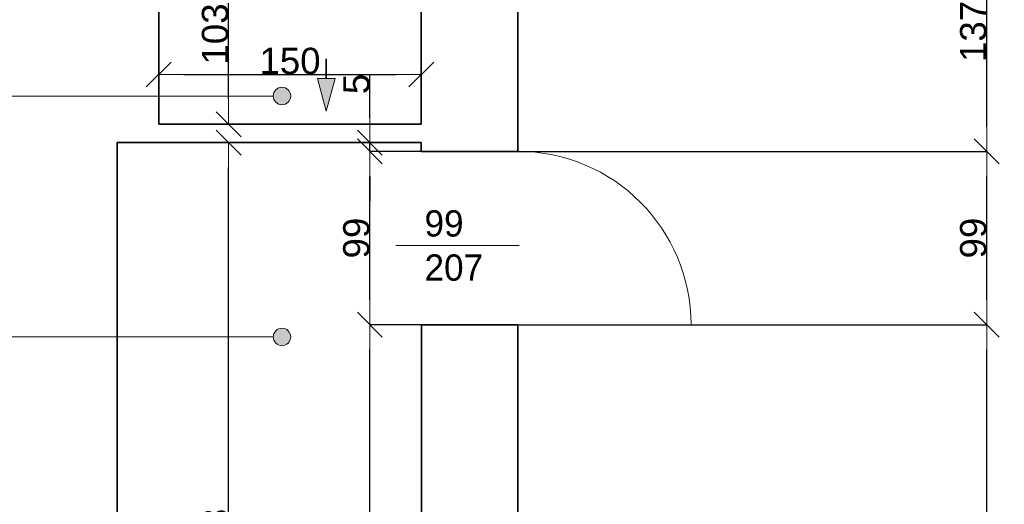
# Model space of a CAD drawing. Header units: metres. Extents: x 7506757 to 756746378, y 5735207 to 582114514.
# Tile 19 of 256: x 7549839 to 7555466, y 5798004 to 5800771. Entities that reach past the tile are written whole.
import ezdxf

# ---------------------------------------------------------------- set-up
doc = ezdxf.new("R2010")
doc.units = ezdxf.units.M
doc.header["$MEASUREMENT"] = 0
doc.header["$PDMODE"] = 2
doc.layers.get('0').update_dxf_attribs({"color": 250, "linetype": 'CONTINUOUS', "lineweight": 100, "plot": 0})
doc.layers.get('Defpoints').update_dxf_attribs({"linetype": 'CONTINUOUS'})
for name, color, linetype, lineweight in [('7 - linia widok1', 7, 'CONTINUOUS', 13), ('M_OCIANA1', 7, 'CONTINUOUS', 13), ('M_OCIANA141', 7, 'CONTINUOUS', 0), ('M_OCIANA6', 5, 'CONTINUOUS', 35), ('M_OPISY1', 7, 'CONTINUOUS', 13), ('M_OPISY141', 7, 'CONTINUOUS', 0), ('opis1', 7, 'CONTINUOUS', 13)]:
    doc.layers.add(name, color=color, linetype=linetype, lineweight=lineweight)
for name, color, linetype in [('M_OCIANA', 7, 'CONTINUOUS'), ('M_OPISY', 7, 'CONTINUOUS'), ('PWYMIAR', 7, 'CONTINUOUS')]:
    doc.layers.add(name, color=color, linetype=linetype)
doc.styles.add('GENERATED_STYLE_1', font='arial.ttf')
doc.styles.add('GENERATED_STYLE_2', font='txt')
doc.dimstyles.new('GENERATED_STYLE__1', dxfattribs={"dimtxt": 150, "dimasz": 142.5, "dimexe": 0.18, "dimexo": 0, "dimgap": 0.09, "dimtad": 1, "dimdec": 0, "dimlfac": 0.1, "dimzin": 0, "dimdsep": 46, "dimtxsty": 'GENERATED_STYLE_1', "dimblk": 'ARROWHEAD_6', "dimblk1": 'ARROWHEAD_6', "dimblk2": 'ARROWHEAD_6', "dimcen": 0.09, "dimclrd": 251, "dimclre": 251, "dimclrt": 7, "dimazin": 0, "dimtfac": 1, "dimtdec": 4, "dimtmove": 0, "dimatfit": 3, "dimfxl": 0, "dimtolj": 1, "dimtzin": 0, "dimarcsym": 0})
doc.dimstyles.new('GENERATED_STYLE__2', dxfattribs={"dimtxt": 150, "dimasz": 142.5, "dimexe": 0.18, "dimexo": 0, "dimgap": 0.09, "dimtad": 1, "dimtih": 1, "dimtoh": 1, "dimdec": 0, "dimlfac": 0.1, "dimzin": 0, "dimdsep": 46, "dimtxsty": 'GENERATED_STYLE_1', "dimblk": 'ARROWHEAD_6', "dimblk1": 'ARROWHEAD_6', "dimblk2": 'ARROWHEAD_6', "dimcen": 0.09, "dimclrd": 251, "dimclre": 251, "dimclrt": 7, "dimazin": 0, "dimtfac": 1, "dimtdec": 4, "dimtmove": 0, "dimatfit": 3, "dimfxl": 0, "dimtolj": 1, "dimtzin": 0, "dimarcsym": 0})

# ---------------------------------------------------------------- blocks, each defined once
blk = doc.blocks.new('Linia_16', base_point=(607455.4, 247980.9))
at = {"layer": 'M_OPISY1', "linetype": 'Continuous'}
blk.add_hatch(color=256, dxfattribs=at).paths.add_polyline_path([(610258.7, 247980.9), (610254.9, 248000), (610244.1, 248016.2), (610227.8, 248027.1), (610208.7, 248030.9), (610189.6, 248027.1), (610173.3, 248016.2), (610162.5, 248000), (610158.7, 247980.9), (610162.5, 247961.7), (610173.3, 247945.5), (610189.6, 247934.7), (610208.7, 247930.9), (610227.8, 247934.7), (610244.1, 247945.5), (610254.9, 247961.7)], flags=0)
blk.add_circle((610208.7, 247980.9), 50, dxfattribs=at)
at = {"layer": 'M_OPISY141', "linetype": 'Continuous'}
blk.add_line((607455.4, 247980.9), (610158.7, 247980.9), dxfattribs=at)
blk = doc.blocks.new('Linia_17', base_point=(607455.4, 249356.3))
at = {"layer": 'M_OPISY1', "linetype": 'Continuous'}
blk.add_hatch(color=256, dxfattribs=at).paths.add_polyline_path([(610258.7, 249356.3), (610254.9, 249375.4), (610244.1, 249391.6), (610227.8, 249402.5), (610208.7, 249406.3), (610189.6, 249402.5), (610173.3, 249391.6), (610162.5, 249375.4), (610158.7, 249356.3), (610162.5, 249337.1), (610173.3, 249320.9), (610189.6, 249310.1), (610208.7, 249306.3), (610227.8, 249310.1), (610244.1, 249320.9), (610254.9, 249337.1)], flags=0)
blk.add_circle((610208.7, 249356.3), 50, dxfattribs=at)
at = {"layer": 'M_OPISY141', "linetype": 'Continuous'}
blk.add_line((607455.4, 249356.3), (610158.7, 249356.3), dxfattribs=at)
blk = doc.blocks.new('Linia_23', base_point=(610462.5, 249568.9))
at = {"layer": 'M_OCIANA1', "linetype": 'Continuous'}
blk.add_hatch(color=256, dxfattribs=at).paths.add_polyline_path([(610462.5, 249269.3), (610412.5, 249456), (610512.5, 249456)], flags=0)
for p, q in [((610462.5, 249269.3), (610412.5, 249456)), ((610412.5, 249456), (610512.5, 249456)), ((610462.5, 249269.3), (610512.5, 249456))]:
    blk.add_line(p, q, dxfattribs=at)
at = {"layer": 'M_OCIANA6', "linetype": 'Continuous'}
blk.add_line((610462.5, 249568.9), (610462.5, 249456), dxfattribs=at)
blk = doc.blocks.new('ARROWHEAD_6')
at = {"color": 0, "linetype": 'Continuous', "lineweight": 0}
for p, q in [((-0.5, -0.5), (0.5, 0.5)), ((0, 0), (-1, 0))]:
    blk.add_line(p, q, dxfattribs=at)
blk = doc.blocks.new('*D4041')
at = {"layer": 'Defpoints', "color": 0, "linetype": 'Continuous', "transparency": 16777216}
for p in [(7551032.5, 5801204.5), (7551223.5, 5801204.5), (7550633.5, 5800174.5)]:
    blk.add_point(p, dxfattribs=at)
at = {"layer": 'PWYMIAR', "color": 251, "linetype": 'Continuous', "lineweight": -2, "transparency": 16777216}
for p, q in [((7551223.5, 5801204.5), (7551032.4, 5801204.5)), ((7551032.5, 5800317), (7551032.5, 5801062)), ((7550633.5, 5800174.5), (7551032.7, 5800174.5))]:
    blk.add_line(p, q, dxfattribs=at)
at = {"layer": 'PWYMIAR', "color": 251, "linetype": 'Continuous', "lineweight": -2, "transparency": 16777216, "xscale": 142.5, "yscale": 142.5, "zscale": 142.5}
for p, rotation in [((7551032.5, 5801204.5), 90), ((7551032.5, 5800174.5), 270)]:
    blk.add_blockref('ARROWHEAD_6', p, dxfattribs=dict(at, rotation=rotation))
at = {"layer": 'PWYMIAR', "color": 7, "linetype": 'Continuous', "lineweight": 13, "transparency": 16777216, "insert": (7550955.8, 5800689.5), "char_height": 150, "attachment_point": 5, "rotation": 90, "style": 'GENERATED_STYLE_1'}
blk.add_mtext('\\A1;103', dxfattribs=at)
blk = doc.blocks.new('*D4051')
at = {"layer": 'Defpoints', "color": 0, "linetype": 'Continuous', "transparency": 16777216}
for p in [(7552685.7, 5799029.4), (7555366, 5799029.4), (7552685.7, 5792519.4)]:
    blk.add_point(p, dxfattribs=at)
at = {"layer": 'PWYMIAR', "color": 251, "linetype": 'Continuous', "lineweight": -2, "transparency": 16777216}
for p, q in [((7552685.7, 5799029.4), (7555366.2, 5799029.4)), ((7555366, 5792661.9), (7555366, 5798886.9)), ((7552685.7, 5792519.4), (7555366.2, 5792519.4))]:
    blk.add_line(p, q, dxfattribs=at)
at = {"layer": 'PWYMIAR', "color": 251, "linetype": 'Continuous', "lineweight": -2, "transparency": 16777216, "xscale": 142.5, "yscale": 142.5, "zscale": 142.5}
for p, rotation in [((7555366, 5799029.4), 90), ((7555366, 5792519.4), 270)]:
    blk.add_blockref('ARROWHEAD_6', p, dxfattribs=dict(at, rotation=rotation))
at = {"layer": 'PWYMIAR', "color": 7, "linetype": 'Continuous', "lineweight": 13, "transparency": 16777216, "insert": (7555289.3, 5795774.4), "char_height": 150, "attachment_point": 5, "rotation": 90, "style": 'GENERATED_STYLE_1'}
blk.add_mtext('\\A1;651', dxfattribs=at)
blk = doc.blocks.new('*D4052')
at = {"layer": 'Defpoints', "color": 0, "linetype": 'Continuous', "transparency": 16777216}
for p in [(7552685.7, 5800019.4), (7555366, 5800019.4), (7552685.7, 5799029.4)]:
    blk.add_point(p, dxfattribs=at)
at = {"layer": 'PWYMIAR', "color": 251, "linetype": 'Continuous', "lineweight": -2, "transparency": 16777216}
for p, q in [((7552685.7, 5800019.4), (7555366.2, 5800019.4)), ((7555366, 5799171.9), (7555366, 5799876.9)), ((7552685.7, 5799029.4), (7555366.2, 5799029.4))]:
    blk.add_line(p, q, dxfattribs=at)
at = {"layer": 'PWYMIAR', "color": 251, "linetype": 'Continuous', "lineweight": -2, "transparency": 16777216, "xscale": 142.5, "yscale": 142.5, "zscale": 142.5}
for p, rotation in [((7555366, 5800019.4), 90), ((7555366, 5799029.4), 270)]:
    blk.add_blockref('ARROWHEAD_6', p, dxfattribs=dict(at, rotation=rotation))
at = {"layer": 'PWYMIAR', "color": 7, "linetype": 'Continuous', "lineweight": 13, "transparency": 16777216, "insert": (7555289.3, 5799524.4), "char_height": 150, "attachment_point": 5, "rotation": 90, "style": 'GENERATED_STYLE_1'}
blk.add_mtext('\\A1;99', dxfattribs=at)
blk = doc.blocks.new('*D4053')
at = {"layer": 'Defpoints', "color": 0, "linetype": 'Continuous', "transparency": 16777216}
for p in [(7553005.7, 5801389.4), (7555366, 5801389.4), (7552685.7, 5800019.4)]:
    blk.add_point(p, dxfattribs=at)
at = {"layer": 'PWYMIAR', "color": 251, "linetype": 'Continuous', "lineweight": -2, "transparency": 16777216}
for p, q in [((7553005.7, 5801389.4), (7555366.2, 5801389.4)), ((7555366, 5800161.9), (7555366, 5801246.9)), ((7552685.7, 5800019.4), (7555366.2, 5800019.4))]:
    blk.add_line(p, q, dxfattribs=at)
at = {"layer": 'PWYMIAR', "color": 251, "linetype": 'Continuous', "lineweight": -2, "transparency": 16777216, "xscale": 142.5, "yscale": 142.5, "zscale": 142.5}
for p, rotation in [((7555366, 5801389.4), 90), ((7555366, 5800019.4), 270)]:
    blk.add_blockref('ARROWHEAD_6', p, dxfattribs=dict(at, rotation=rotation))
at = {"layer": 'PWYMIAR', "color": 7, "linetype": 'Continuous', "lineweight": 13, "transparency": 16777216, "insert": (7555289.3, 5800704.4), "char_height": 150, "attachment_point": 5, "rotation": 90, "style": 'GENERATED_STYLE_1'}
blk.add_mtext('\\A1;137', dxfattribs=at)
blk = doc.blocks.new('*D4081')
at = {"layer": 'Defpoints', "color": 0, "linetype": 'Continuous', "transparency": 16777216}
for p in [(7550395.7, 5800069.4), (7551032.5, 5800069.4), (7550395.7, 5795539.4)]:
    blk.add_point(p, dxfattribs=at)
at = {"layer": 'PWYMIAR', "color": 251, "linetype": 'Continuous', "lineweight": -2, "transparency": 16777216}
for p, q in [((7550395.7, 5800069.4), (7551032.7, 5800069.4)), ((7551032.5, 5795681.9), (7551032.5, 5799926.9)), ((7550395.7, 5795539.4), (7551032.7, 5795539.4))]:
    blk.add_line(p, q, dxfattribs=at)
at = {"layer": 'PWYMIAR', "color": 251, "linetype": 'Continuous', "lineweight": -2, "transparency": 16777216, "xscale": 142.5, "yscale": 142.5, "zscale": 142.5}
for p, rotation in [((7551032.5, 5800069.4), 90), ((7551032.5, 5795539.4), 270)]:
    blk.add_blockref('ARROWHEAD_6', p, dxfattribs=dict(at, rotation=rotation))
at = {"layer": 'PWYMIAR', "color": 7, "linetype": 'Continuous', "lineweight": 13, "transparency": 16777216, "insert": (7550955.8, 5797804.4), "char_height": 150, "attachment_point": 5, "rotation": 90, "style": 'GENERATED_STYLE_1'}
blk.add_mtext('\\A1;453', dxfattribs=at)
blk = doc.blocks.new('*D4122')
at = {"layer": 'Defpoints', "color": 0, "linetype": 'Continuous', "transparency": 16777216}
for p in [(7552133.5, 5800458.4), (7552133.5, 5800203.1), (7550633.5, 5800174.5)]:
    blk.add_point(p, dxfattribs=at)
at = {"layer": 'PWYMIAR', "color": 251, "linetype": 'Continuous', "lineweight": -2, "transparency": 16777216}
for p, q in [((7550633.5, 5800174.5), (7550633.5, 5800458.6)), ((7550776, 5800458.4), (7551991, 5800458.4)), ((7552133.5, 5800203.1), (7552133.5, 5800458.6))]:
    blk.add_line(p, q, dxfattribs=at)
at = {"layer": 'PWYMIAR', "color": 251, "linetype": 'Continuous', "lineweight": -2, "transparency": 16777216, "xscale": 142.5, "yscale": 142.5, "zscale": 142.5, "rotation": 180}
blk.add_blockref('ARROWHEAD_6', (7550633.5, 5800458.4), dxfattribs=at)
at = {"layer": 'PWYMIAR', "color": 251, "linetype": 'Continuous', "lineweight": -2, "transparency": 16777216, "xscale": 142.5, "yscale": 142.5, "zscale": 142.5}
blk.add_blockref('ARROWHEAD_6', (7552133.5, 5800458.4), dxfattribs=at)
at = {"layer": 'PWYMIAR', "color": 7, "linetype": 'Continuous', "lineweight": 13, "transparency": 16777216, "insert": (7551383.5, 5800535.1), "char_height": 150, "attachment_point": 5, "style": 'GENERATED_STYLE_1'}
blk.add_mtext('\\A1;150', dxfattribs=at)
blk = doc.blocks.new('*D4127')
at = {"layer": 'Defpoints', "color": 0, "linetype": 'Continuous', "transparency": 16777216}
for p in [(7551839.9, 5799029.4), (7552135.7, 5799029.4), (7552135.7, 5795539.4)]:
    blk.add_point(p, dxfattribs=at)
at = {"layer": 'PWYMIAR', "color": 251, "linetype": 'Continuous', "lineweight": -2, "transparency": 16777216}
for p, q in [((7552135.7, 5799029.4), (7551839.8, 5799029.4)), ((7551839.9, 5795681.9), (7551839.9, 5798886.9)), ((7552135.7, 5795539.4), (7551839.8, 5795539.4))]:
    blk.add_line(p, q, dxfattribs=at)
at = {"layer": 'PWYMIAR', "color": 251, "linetype": 'Continuous', "lineweight": -2, "transparency": 16777216, "xscale": 142.5, "yscale": 142.5, "zscale": 142.5}
for p, rotation in [((7551839.9, 5799029.4), 90), ((7551839.9, 5795539.4), 270)]:
    blk.add_blockref('ARROWHEAD_6', p, dxfattribs=dict(at, rotation=rotation))
at = {"layer": 'PWYMIAR', "color": 7, "linetype": 'Continuous', "lineweight": 13, "transparency": 16777216, "insert": (7551763.2, 5797284.4), "char_height": 150, "attachment_point": 5, "rotation": 90, "style": 'GENERATED_STYLE_1'}
blk.add_mtext('\\A1;349', dxfattribs=at)
blk = doc.blocks.new('*D4128')
at = {"layer": 'Defpoints', "color": 0, "linetype": 'Continuous', "transparency": 16777216}
for p in [(7551839.9, 5800019.4), (7552133.5, 5800019.4), (7552135.7, 5799029.4)]:
    blk.add_point(p, dxfattribs=at)
at = {"layer": 'PWYMIAR', "color": 251, "linetype": 'Continuous', "lineweight": -2, "transparency": 16777216}
for p, q in [((7552133.5, 5800019.4), (7551839.8, 5800019.4)), ((7551839.9, 5799171.9), (7551839.9, 5799876.9)), ((7552135.7, 5799029.4), (7551839.8, 5799029.4))]:
    blk.add_line(p, q, dxfattribs=at)
at = {"layer": 'PWYMIAR', "color": 251, "linetype": 'Continuous', "lineweight": -2, "transparency": 16777216, "xscale": 142.5, "yscale": 142.5, "zscale": 142.5}
for p, rotation in [((7551839.9, 5800019.4), 90), ((7551839.9, 5799029.4), 270)]:
    blk.add_blockref('ARROWHEAD_6', p, dxfattribs=dict(at, rotation=rotation))
at = {"layer": 'PWYMIAR', "color": 7, "linetype": 'Continuous', "lineweight": 13, "transparency": 16777216, "insert": (7551763.3, 5799524.4), "char_height": 150, "attachment_point": 5, "rotation": 90, "style": 'GENERATED_STYLE_1'}
blk.add_mtext('\\A1;99', dxfattribs=at)
blk = doc.blocks.new('*D4129')
at = {"layer": 'Defpoints', "color": 0, "linetype": 'Continuous', "transparency": 16777216}
for p in [(7551839.9, 5800069.4), (7552133.5, 5800069.4), (7552133.5, 5800019.4)]:
    blk.add_point(p, dxfattribs=at)
at = {"layer": 'PWYMIAR', "color": 251, "linetype": 'Continuous', "lineweight": -2, "transparency": 16777216}
for p, q in [((7551839.9, 5800211.9), (7551839.9, 5800454.1)), ((7552133.5, 5800069.4), (7551839.8, 5800069.4)), ((7551839.9, 5800019.4), (7551839.9, 5800069.4)), ((7552133.5, 5800019.4), (7551839.8, 5800019.4)), ((7551839.9, 5799876.9), (7551839.9, 5799734.4))]:
    blk.add_line(p, q, dxfattribs=at)
at = {"layer": 'PWYMIAR', "color": 251, "linetype": 'Continuous', "lineweight": -2, "transparency": 16777216, "xscale": 142.5, "yscale": 142.5, "zscale": 142.5}
for p, rotation in [((7551839.9, 5800069.4), 270), ((7551839.9, 5800019.4), 90)]:
    blk.add_blockref('ARROWHEAD_6', p, dxfattribs=dict(at, rotation=rotation))
at = {"layer": 'PWYMIAR', "color": 7, "linetype": 'Continuous', "lineweight": 13, "transparency": 16777216, "insert": (7551763.6, 5800404.2), "char_height": 150, "attachment_point": 5, "rotation": 90, "style": 'GENERATED_STYLE_1'}
blk.add_mtext('\\A1;5', dxfattribs=at)
blk = doc.blocks.new('*D4155')
at = {"layer": 'Defpoints', "color": 0, "linetype": 'Continuous', "transparency": 16777216}
for p in [(7549723.4, 5803114), (7550395.7, 5794206.3), (7550395.7, 5789192.4)]:
    blk.add_point(p, dxfattribs=at)
at = {"layer": 'PWYMIAR', "color": 251, "linetype": 'Continuous', "lineweight": -2, "transparency": 16777216}
for p, q in [((7549723.4, 5803114), (7549723.4, 5789192.2)), ((7550395.7, 5794206.3), (7550395.7, 5789192.2)), ((7549865.9, 5789192.4), (7550253.2, 5789192.4))]:
    blk.add_line(p, q, dxfattribs=at)
at = {"layer": 'PWYMIAR', "color": 251, "linetype": 'Continuous', "lineweight": -2, "transparency": 16777216, "xscale": 142.5, "yscale": 142.5, "zscale": 142.5, "rotation": 180}
blk.add_blockref('ARROWHEAD_6', (7549723.4, 5789192.4), dxfattribs=at)
at = {"layer": 'PWYMIAR', "color": 251, "linetype": 'Continuous', "lineweight": -2, "transparency": 16777216, "xscale": 142.5, "yscale": 142.5, "zscale": 142.5}
blk.add_blockref('ARROWHEAD_6', (7550395.7, 5789192.4), dxfattribs=at)
at = {"layer": 'PWYMIAR', "color": 7, "linetype": 'Continuous', "lineweight": 13, "transparency": 16777216, "insert": (7550059.6, 5789269.1), "char_height": 150, "attachment_point": 5, "style": 'GENERATED_STYLE_1'}
blk.add_mtext('\\A1;67', dxfattribs=at)
blk = doc.blocks.new('*D4163')
at = {"layer": 'Defpoints', "color": 0, "linetype": 'Continuous', "transparency": 16777216}
for p in [(7552685.7, 5808259.4), (7559941, 5808259.4), (7554535.7, 5794336.9)]:
    blk.add_point(p, dxfattribs=at)
at = {"layer": 'PWYMIAR', "color": 251, "linetype": 'Continuous', "lineweight": -2, "transparency": 16777216}
for p, q in [((7552685.7, 5808259.4), (7559941.2, 5808259.4)), ((7559941, 5794479.4), (7559941, 5808116.9)), ((7554535.7, 5794336.9), (7559941.2, 5794336.9))]:
    blk.add_line(p, q, dxfattribs=at)
at = {"layer": 'PWYMIAR', "color": 251, "linetype": 'Continuous', "lineweight": -2, "transparency": 16777216, "xscale": 142.5, "yscale": 142.5, "zscale": 142.5}
for p, rotation in [((7559941, 5808259.4), 90), ((7559941, 5794336.9), 270)]:
    blk.add_blockref('ARROWHEAD_6', p, dxfattribs=dict(at, rotation=rotation))
at = {"layer": 'PWYMIAR', "color": 7, "linetype": 'Continuous', "lineweight": 13, "transparency": 16777216, "insert": (7559864.3, 5801298.1), "char_height": 150, "attachment_point": 5, "rotation": 90, "style": 'GENERATED_STYLE_1'}
blk.add_mtext('\\A1;1392', dxfattribs=at)

msp = doc.modelspace()

# ---------------------------------------------------------------- linework, layer by layer
at = {"layer": '7 - linia widok1', "linetype": 'Continuous'}
msp.add_line((7552693.4, 5799482.3), (7551988.9, 5799482.3), dxfattribs=at)
at = {"layer": 'M_OCIANA141', "linetype": 'Continuous'}
msp.add_line((7552685.7, 5799029.4), (7553675.7, 5799029.4), dxfattribs=at)
msp.add_arc((7552685.7, 5799029.4), 990, 0, 90, dxfattribs=at)
at = {"layer": 'M_OCIANA6', "linetype": 'Continuous'}
for p, q in [((7552685.7, 5800019.4), (7552685.7, 5801389.4)), ((7550633.5, 5800174.5), (7550633.5, 5801204.5)), ((7552133.5, 5800174.5), (7552133.5, 5801204.5)), ((7552133.5, 5800174.5), (7550633.5, 5800174.5)), ((7550395.7, 5795539.4), (7550395.7, 5800069.4)), ((7550395.7, 5800069.4), (7552133.5, 5800069.4)), ((7552133.5, 5800019.4), (7552133.5, 5800069.4)), ((7552685.7, 5800019.4), (7552133.5, 5800019.4)), ((7552685.7, 5799029.4), (7552135.7, 5799029.4)), ((7552135.7, 5799029.4), (7552135.7, 5795539.4)), ((7552685.7, 5792519.4), (7552685.7, 5799029.4))]:
    msp.add_line(p, q, dxfattribs=at)

# ---------------------------------------------------------------- block references
at = {"layer": 'M_OCIANA', "color": 5, "linetype": 'Continuous', "lineweight": 35}
msp.add_blockref('Linia_23', (7551591.1, 5800548.1), dxfattribs=at)
at = {"layer": 'M_OPISY', "linetype": 'Continuous'}
for name, p in [('Linia_17', (7548584.1, 5800335.4)), ('Linia_16', (7548584.1, 5798960))]:
    msp.add_blockref(name, p, dxfattribs=at)

# ---------------------------------------------------------------- texts
at = {"layer": 'opis1', "linetype": 'Continuous', "insert": (7552152.5, 5799683.1), "char_height": 150, "width": 423.781, "attachment_point": 1, "line_spacing_factor": 1.007581, "style": 'GENERATED_STYLE_2'}
msp.add_mtext('{99\\P207}', dxfattribs=at)

# ---------------------------------------------------------------- dimensions: what is measured, and where the dimension line sits
at = {"layer": 'PWYMIAR', "color": 251, "linetype": 'Continuous', "lineweight": 13}
for base, p1, p2, picture, middle in [((7559941, 5808259.4), (7554535.7, 5794336.9), (7552685.7, 5808259.4), '*D4163', (7559864.3, 5801298.1)), ((7555366, 5801389.4), (7552685.7, 5800019.4), (7553005.7, 5801389.4), '*D4053', (7555289.3, 5800704.4)), ((7551032.5, 5801204.5), (7550633.5, 5800174.5), (7551223.5, 5801204.5), '*D4041', (7550955.8, 5800689.5)), ((7551839.9, 5800069.4), (7552133.5, 5800019.4), (7552133.5, 5800069.4), '*D4129', (7551763.6, 5800404.2)), ((7551032.5, 5800069.4), (7550395.7, 5795539.4), (7550395.7, 5800069.4), '*D4081', (7550955.8, 5797804.4)), ((7551839.9, 5800019.4), (7552135.7, 5799029.4), (7552133.5, 5800019.4), '*D4128', (7551763.3, 5799524.4)), ((7555366, 5800019.4), (7552685.7, 5799029.4), (7552685.7, 5800019.4), '*D4052', (7555289.3, 5799524.4)), ((7551839.9, 5799029.4), (7552135.7, 5795539.4), (7552135.7, 5799029.4), '*D4127', (7551763.2, 5797284.4)), ((7555366, 5799029.4), (7552685.7, 5792519.4), (7552685.7, 5799029.4), '*D4051', (7555289.3, 5795774.4))]:
    dim = msp.add_linear_dim(base=base, p1=p1, p2=p2, angle=90, dimstyle='GENERATED_STYLE__1', dxfattribs=at)
    dim.commit()
    dim.dimension.update_dxf_attribs({"geometry": picture, "text_midpoint": middle})
for base, p1, p2, picture, middle in [((7550395.7, 5789192.4), (7549723.4, 5803114), (7550395.7, 5794206.3), '*D4155', (7550059.6, 5789269.1)), ((7552133.5, 5800458.4), (7550633.5, 5800174.5), (7552133.5, 5800203.1), '*D4122', (7551383.5, 5800535.1))]:
    dim = msp.add_linear_dim(base=base, p1=p1, p2=p2, dimstyle='GENERATED_STYLE__2', dxfattribs=at)
    dim.commit()
    dim.dimension.update_dxf_attribs({"geometry": picture, "text_midpoint": middle})

doc.saveas('drawing.dxf')
